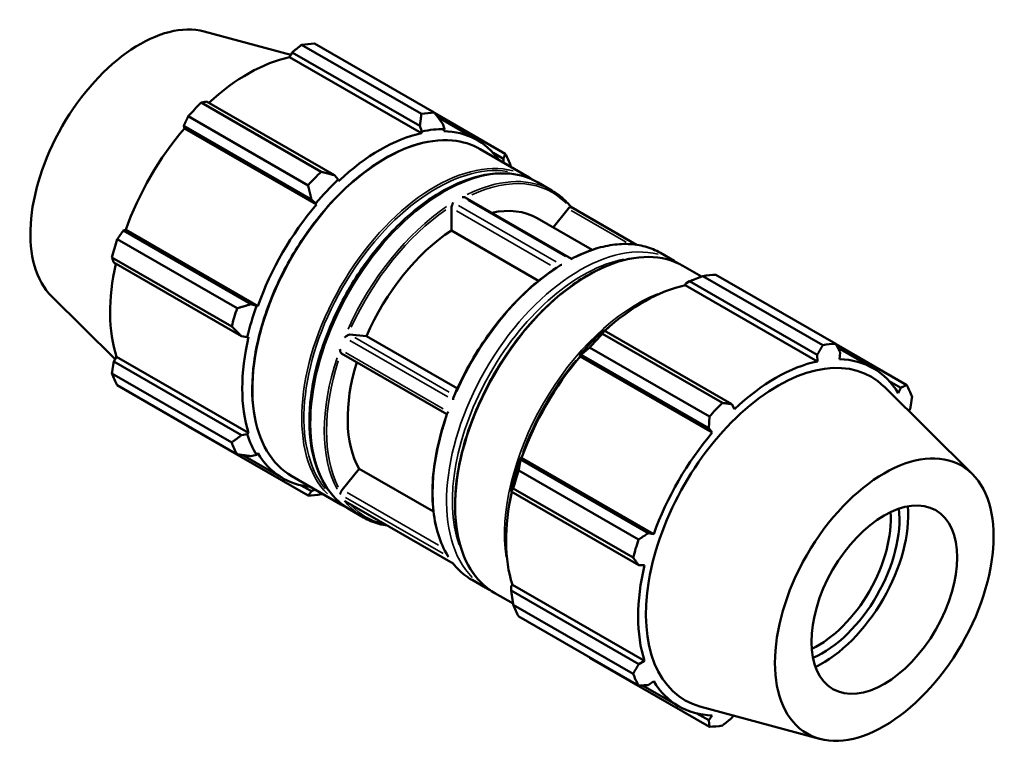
# Model space of a CAD drawing. Header units: inches. Extents: x -2.7 to 51.9, y -12.4 to 32.7.
# Tile 7 of 7: x 46.9 to 51.9, y 28.9 to 32.7. Entities that reach past the tile are written whole.
import ezdxf

# ---------------------------------------------------------------- set-up
doc = ezdxf.new("R2010")
doc.units = ezdxf.units.IN
doc.header["$MEASUREMENT"] = 0
doc.layers.add('Visible (ANSI)', color=7, linetype='Continuous', lineweight=50)
doc.layers.add('Visible Narrow (ANSI)', color=7, linetype='Continuous', lineweight=35)

msp = doc.modelspace()

# ---------------------------------------------------------------- linework, layer by layer
at = {"layer": 'Visible (ANSI)'}
for p, q in [((47.862, 32.6211), (48.301, 32.502)), ((48.3561, 32.5534), (48.9649, 32.2028)), ((49.0307, 32.2092), (48.4218, 32.5598)), ((48.3087, 32.5153), (48.2945, 32.4907)), ((48.9657, 32.1042), (48.2945, 32.4907)), ((48.9574, 32.1417), (48.3087, 32.5153)), ((48.4549, 31.9091), (47.8461, 32.2598)), ((47.8739, 32.265), (48.5227, 31.8914)), ((47.7803, 32.1904), (48.3892, 31.8398)), ((49.0329, 32.2063), (49.3913, 31.9999)), ((49.0505, 32.1836), (49.2494, 32.069)), ((47.7575, 32.1422), (47.7606, 32.1292)), ((48.4062, 31.7686), (47.7575, 32.1422)), ((48.4317, 31.7427), (47.7606, 32.1292)), ((48.968, 32.1139), (48.9574, 32.1417)), ((49.0739, 32.153), (49.082, 32.1249)), ((49.082, 32.1249), (49.0785, 32.1152)), ((48.9657, 32.1042), (48.968, 32.1139)), ((49.2637, 32.0239), (49.513, 31.8803)), ((49.3813, 31.9746), (49.3301, 32.0041)), ((49.3826, 31.9554), (49.3813, 31.9746)), ((48.5227, 31.8914), (48.5422, 31.8687)), ((48.5422, 31.8687), (48.5445, 31.8617)), ((49.5581, 31.8544), (49.6278, 31.8142)), ((48.4282, 31.7484), (48.4062, 31.7686)), ((49.728, 31.467), (49.1881, 31.7779)), ((48.4317, 31.7427), (48.4282, 31.7484)), ((49.1174, 31.7248), (49.1174, 31.6103)), ((49.71, 31.7207), (49.634, 31.6263)), ((50.0583, 31.538), (49.7243, 31.7303)), ((49.5536, 31.6726), (49.8323, 31.5121)), ((47.4627, 31.6134), (47.45, 31.6097)), ((47.45, 31.6097), (48.0988, 31.2361)), ((48.1339, 31.2269), (47.4627, 31.6134)), ((49.1174, 31.6103), (49.5604, 31.3552)), ((48.0286, 31.2152), (47.4197, 31.5658)), ((47.3925, 31.4741), (48.0013, 31.1235)), ((50.1793, 31.4966), (50.249, 31.4565)), ((48.0506, 31.0737), (47.4018, 31.4473)), ((50.2941, 31.4305), (50.3884, 31.3762)), ((51.0044, 31.0284), (50.3956, 31.379)), ((50.4613, 31.3853), (51.0702, 31.0347)), ((50.306, 31.3324), (50.3082, 31.342)), ((50.306, 31.3324), (50.9771, 30.9459)), ((50.3082, 31.342), (50.3278, 31.3526)), ((50.3278, 31.3526), (50.9766, 30.979)), ((47.087, 31.2753), (47.4089, 30.9568)), ((48.0988, 31.2361), (48.1272, 31.227)), ((48.1272, 31.227), (48.1339, 31.2269)), ((48.08, 31.068), (48.0506, 31.0737)), ((48.0872, 31.0696), (48.08, 31.068)), ((48.6858, 31.0737), (48.6001, 31.0815)), ((48.6858, 31.0737), (49.1477, 30.8077)), ((49.893, 31.1022), (49.8825, 31.0969)), ((49.8856, 31.0853), (50.4944, 30.7347)), ((50.5418, 30.7286), (49.893, 31.1022)), ((51.4308, 30.8255), (51.0713, 31.0324)), ((47.416, 30.9691), (47.4018, 30.9446)), ((48.0872, 30.5826), (47.416, 30.9691)), ((49.0948, 30.677), (48.5594, 30.9854)), ((49.7685, 30.9766), (49.7766, 30.9794)), ((49.772, 30.9709), (49.7685, 30.9766)), ((49.772, 30.9709), (50.4432, 30.5844)), ((49.7766, 30.9794), (50.4254, 30.6058)), ((50.4287, 30.6653), (49.8198, 31.0159)), ((50.9766, 30.979), (50.9771, 30.9459)), ((51.0806, 31.0145), (51.2608, 30.9107)), ((51.0899, 30.9569), (51.093, 30.9903)), ((47.4018, 30.9446), (48.0506, 30.571)), ((48.0013, 30.5339), (47.3925, 30.8845)), ((47.4197, 30.8241), (48.0286, 30.4735)), ((51.7635, 30.3743), (51.3155, 30.8176)), ((51.3416, 30.8458), (51.4005, 30.8119)), ((51.4005, 30.8119), (51.3878, 30.784)), ((50.5559, 30.7034), (50.5418, 30.7286)), ((51.4416, 30.6928), (51.4487, 30.705)), ((48.3892, 30.2643), (47.7803, 30.6149)), ((48.0506, 30.571), (48.08, 30.5758)), ((48.08, 30.5758), (48.0872, 30.5826)), ((50.4254, 30.6058), (50.4432, 30.5844)), ((48.0573, 30.4696), (48.2608, 30.3524)), ((48.1272, 30.4712), (48.0988, 30.4641)), ((48.1339, 30.4791), (48.1272, 30.4712)), ((49.4692, 30.4469), (49.4675, 30.4552)), ((49.4675, 30.4552), (49.4742, 30.4551)), ((50.1179, 30.0733), (49.4692, 30.4469)), ((49.4742, 30.4551), (50.1453, 30.0686)), ((48.6482, 30.4004), (48.5624, 30.2938)), ((48.6482, 30.4004), (49.0264, 30.1826)), ((49.4592, 30.3913), (50.0681, 30.0407)), ((48.3071, 30.3627), (48.5564, 30.2191)), ((48.3536, 30.316), (48.4062, 30.2857)), ((48.4062, 30.2857), (48.4248, 30.2948)), ((49.4203, 30.2962), (49.421, 30.2845)), ((49.421, 30.2845), (50.0697, 29.9109)), ((50.0408, 29.949), (49.432, 30.2996)), ((49.1261, 29.9193), (48.5787, 30.2346)), ((48.6014, 30.1931), (48.6711, 30.153)), ((50.1453, 30.0686), (50.1179, 30.0733)), ((50.0697, 29.9109), (50.0986, 29.9112)), ((49.2227, 29.8354), (49.2924, 29.7952)), ((49.3375, 29.7693), (49.4311, 29.7153)), ((49.4203, 29.804), (49.4274, 29.8108)), ((49.421, 29.7818), (49.4203, 29.804)), ((50.0697, 29.4082), (49.421, 29.7818)), ((49.4274, 29.8108), (50.0986, 29.4243)), ((49.432, 29.71), (50.0408, 29.3594)), ((50.0681, 29.2991), (49.4592, 29.6497)), ((49.8198, 29.4404), (50.4287, 29.0898)), ((50.0986, 29.4243), (50.0697, 29.4082)), ((50.1179, 29.3014), (50.1453, 29.3208)), ((50.0884, 29.3), (50.2723, 29.1941)), ((50.9885, 29.0285), (50.3802, 29.1935)), ((50.4254, 29.123), (50.365, 29.1577)), ((50.4432, 29.1479), (50.4254, 29.123)), ((50.5418, 29.1343), (50.5495, 29.1476))]:
    msp.add_line(p, q, dxfattribs=at)
for centre, major_axis, start_param, end_param in [((47.5337, 31.914), (0.392, 0.6806), 0.151166, 2.990427), ((48.1011, 31.5873), (0.5315, 0.9229), 0.343502, 0.438029), ((48.0839, 31.5972), (-0.4943, -0.8583), 3.619624, 4.213542), ((48.1011, 31.5873), (-0.5315, -0.9229), 4.270492, 4.36502), ((48.7099, 31.2367), (0.5315, 0.9229), 0.343502, 0.438029), ((48.0839, 31.5972), (-0.4943, -0.8583), 4.405023, 5.015888), ((48.7551, 31.2107), (0.4996, 0.8675), 0.303499, 0.478032), ((48.7551, 31.2107), (0.4943, 0.8583), 0.478032, 1.088897), ((48.7551, 31.2107), (0.4943, 0.8583), 6.028497, 6.586684), ((48.7099, 31.2367), (0.5315, 0.9229), 5.841289, 5.935816), ((48.7099, 31.2367), (0.5315, 0.9229), 1.1289, 1.223427), ((48.7551, 31.2107), (-0.4996, -0.8675), 4.23049, 4.405023), ((48.7551, 31.2107), (0.4943, 0.8583), 1.26343, 1.874295), ((49.1322, 31.7333), (-0.0105, -0.0182), 4.865087, 5.495853), ((49.155, 30.9804), (0.3986, 0.6922), 0, 0.482449), ((49.7174, 31.7101), (-0.0105, -0.0182), 3.817889, 4.448656), ((49.155, 30.9804), (-0.3986, -0.6922), 3.991773, 4.905539), ((48.1011, 31.5873), (-0.5315, -0.9229), 5.055891, 5.150418), ((48.0839, 31.5972), (-0.4943, -0.8583), 5.207208, 5.801286), ((50.1406, 30.4129), (0.5315, 0.9229), 0.343502, 0.438029), ((50.0954, 30.4389), (0.4943, 0.8583), 0.478032, 1.071949), ((48.7551, 31.2107), (-0.4996, -0.8675), 5.015888, 5.190421), ((48.7099, 31.2367), (0.5315, 0.9229), 1.914298, 2.008825), ((48.7551, 31.2107), (0.4943, 0.8583), 2.048828, 2.659693), ((48.5927, 31.0625), (0.0105, 0.0182), 0.259866, 0.890632), ((50.0954, 30.4389), (-0.4996, -0.8675), 4.23049, 4.405023), ((50.1406, 30.4129), (0.5315, 0.9229), 1.1289, 1.223427), ((50.7494, 30.0623), (0.5315, 0.9229), 0.343502, 0.438029), ((48.5698, 31.0036), (-0.0105, -0.0182), 5.912284, 6.283185), ((50.0954, 30.4389), (0.4943, 0.8583), 1.26343, 1.874295), ((50.7763, 30.0468), (0.473, 0.8214), 6.13202, 9.575944), ((49.155, 30.9804), (-0.3986, -0.6922), 5.087884, 5.952736), ((50.7665, 30.0524), (-0.4943, -0.8583), 3.619624, 4.23049), ((50.7665, 30.0524), (0.4943, 0.8583), 5.975819, 6.586684), ((48.1011, 31.5873), (-0.5315, -0.9229), 5.841289, 5.935816), ((50.7494, 30.0623), (0.5315, 0.9229), 5.841289, 5.935816), ((50.7494, 30.0623), (-0.5315, -0.9229), 4.270492, 4.36502), ((48.7551, 31.2107), (-0.4996, -0.8675), 5.801286, 5.975819), ((50.7665, 30.0524), (-0.4943, -0.8583), 4.405023, 5.015888), ((48.7099, 31.2367), (-0.5315, -0.9229), 5.841289, 5.935816), ((48.7551, 31.2107), (-0.4943, -0.8583), 5.975819, 6.537873), ((50.0954, 30.4389), (-0.4996, -0.8675), 5.015888, 5.190421), ((50.1406, 30.4129), (0.5315, 0.9229), 1.914298, 2.008825), ((48.7099, 31.2367), (-0.5315, -0.9229), 0.343502, 0.438029), ((48.5698, 30.2833), (-0.0105, -0.0182), 4.448656, 5.079423), ((50.0954, 30.4389), (0.4943, 0.8583), 2.065615, 2.659693), ((50.9793, 29.9299), (-0.2613, -0.4538), 0.698727, 2.442866), ((51.0015, 29.9171), (0.277, 0.481), 3.804483, 5.620294), ((51.0015, 29.9171), (0.3086, 0.5359), 3.846372, 5.578406), ((50.7494, 30.0623), (-0.5315, -0.9229), 5.055891, 5.150418), ((50.7665, 30.0524), (-0.4943, -0.8583), 5.190421, 5.801286), ((50.1406, 30.4129), (-0.5315, -0.9229), 5.841289, 5.935816), ((50.7494, 30.0623), (-0.5315, -0.9229), 5.841289, 5.935816), ((50.7665, 30.0524), (-0.4943, -0.8583), 5.975819, 6.586684), ((50.7494, 30.0623), (-0.5315, -0.9229), 0.343502, 0.438029)]:
    msp.add_ellipse(centre, major_axis=major_axis, ratio=0.578093, start_param=start_param, end_param=end_param, dxfattribs=at)
for major_axis in [(0.392, 0.6806), (0.2613, 0.4538)]:
    msp.add_ellipse((51.3168, 29.7355), major_axis=major_axis, ratio=0.578093, dxfattribs=at)
for points, weights in [([(48.3087, 32.5153), (48.3318, 32.5341), (48.3561, 32.5534)], [1.00161556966, 1.00121620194, 1]), ([(47.8461, 32.2598), (47.8602, 32.2625), (47.8739, 32.265)], [1, 1.00121620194, 1.00161556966]), ([(47.7575, 32.1422), (47.7686, 32.1658), (47.7803, 32.1904)], [1.00161556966, 1.00121620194, 1]), ([(48.9574, 32.1417), (48.9614, 32.1715), (48.9649, 32.2028)], [1.00576796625, 1.01101769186, 1.01546519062]), ([(49.0307, 32.2092), (49.053, 32.1804), (49.0739, 32.153)], [1.01546519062, 1.01101769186, 1.00576796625]), ([(49.3813, 31.9746), (49.3865, 31.9868), (49.3913, 31.9999)], [1.00576796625, 1.01101769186, 1.01546519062]), ([(49.4185, 31.9396), (49.4189, 31.9369), (49.4194, 31.9343)], [1.01546519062, 1.01514083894, 1.0148122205]), ([(48.4549, 31.9091), (48.4898, 31.8999), (48.5227, 31.8914)], [1.01546519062, 1.01101769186, 1.00576796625]), ([(48.4062, 31.7686), (48.3982, 31.8033), (48.3892, 31.8398)], [1.00576796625, 1.01101769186, 1.01546519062]), ([(47.4197, 31.5658), (47.4351, 31.5882), (47.45, 31.6097)], [1, 1.00121620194, 1.00161556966]), ([(47.4018, 31.4473), (47.3971, 31.4605), (47.3925, 31.4741)], [1.00161556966, 1.00121620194, 1]), ([(50.3278, 31.3526), (50.3607, 31.3657), (50.3956, 31.379)], [1.00576796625, 1.01101769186, 1.01546519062]), ([(48.0286, 31.2152), (48.0647, 31.2257), (48.0988, 31.2361)], [1.01546519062, 1.01101769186, 1.00576796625]), ([(48.0506, 31.0737), (48.0267, 31.0979), (48.0013, 31.1235)], [1.00576796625, 1.01101769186, 1.01546519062]), ([(49.8856, 31.0853), (49.8891, 31.0941), (49.893, 31.1022)], [1.01546519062, 1.01101769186, 1.00576796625]), ([(50.9766, 30.979), (50.9903, 31.0031), (51.0044, 31.0284)], [1.00161556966, 1.00121620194, 1]), ([(51.0702, 31.0347), (51.0819, 31.012), (51.093, 30.9903)], [1, 1.00121620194, 1.00161556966]), ([(49.7766, 30.9794), (49.7975, 30.9975), (49.8198, 31.0159)], [1.00576796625, 1.01101769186, 1.01546519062]), ([(47.3925, 30.8845), (47.3971, 30.9152), (47.4018, 30.9446)], [1, 1.00121620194, 1.00161556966]), ([(51.4005, 30.8119), (51.4154, 30.8185), (51.4308, 30.8255)], [1.00161556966, 1.00121620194, 1]), ([(50.4944, 30.7347), (50.5187, 30.7315), (50.5418, 30.7286)], [1, 1.00121620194, 1.00161556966]), ([(51.458, 30.7651), (51.4533, 30.7344), (51.4487, 30.705)], [1, 1.00121620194, 1.00161556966]), ([(47.7803, 30.6149), (47.7797, 30.616), (47.7791, 30.6172)], [1, 1.00006130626, 1.00012053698]), ([(50.4254, 30.6058), (50.4271, 30.6349), (50.4287, 30.6653)], [1.00161556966, 1.00121620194, 1]), ([(48.0013, 30.5339), (48.0267, 30.5526), (48.0506, 30.571)], [1.01546519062, 1.01101769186, 1.00576796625]), ([(48.0988, 30.4641), (48.0647, 30.4686), (48.0286, 30.4735)], [1.00576796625, 1.01101769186, 1.01546519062]), ([(49.4592, 30.3913), (49.464, 30.4199), (49.4692, 30.4469)], [1.01546519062, 1.01101769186, 1.00576796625]), ([(48.3892, 30.2643), (48.3982, 30.275), (48.4062, 30.2857)], [1.01546519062, 1.01101769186, 1.00576796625]), ([(48.4621, 30.2734), (48.4585, 30.272), (48.4549, 30.2706)], [1.01453521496, 1.01500450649, 1.01546519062]), ([(49.421, 30.2845), (49.4261, 30.2921), (49.432, 30.2996)], [1.00576796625, 1.01101769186, 1.01546519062]), ([(50.0681, 30.0407), (50.0936, 30.0573), (50.1179, 30.0733)], [1, 1.00121620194, 1.00161556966]), ([(50.0697, 29.9109), (50.0557, 29.9295), (50.0408, 29.949)], [1.00161556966, 1.00121620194, 1]), ([(49.432, 29.71), (49.4261, 29.7468), (49.421, 29.7818)], [1.01546519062, 1.01101769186, 1.00576796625]), ([(49.8198, 29.4404), (49.8187, 29.4419), (49.8176, 29.4433)], [1.01546519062, 1.01523980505, 1.01501235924]), ([(50.0408, 29.3594), (50.0557, 29.3843), (50.0697, 29.4082)], [1, 1.00121620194, 1.00161556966]), ([(50.1179, 29.3014), (50.0936, 29.3002), (50.0681, 29.2991)], [1.00161556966, 1.00121620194, 1]), ([(50.4287, 29.0898), (50.4271, 29.1067), (50.4254, 29.123)], [1, 1.00121620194, 1.00161556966]), ([(50.5418, 29.1343), (50.5187, 29.1155), (50.4944, 29.0962)], [1.00161556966, 1.00121620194, 1])]:
    msp.add_rational_spline(points, weights, degree=2, dxfattribs=at)
for points, knots in [([(48.3071, 30.3627), (48.2558, 30.3922), (48.2128, 30.4357), (48.147, 30.5467), (48.1244, 30.6144), (48.1022, 30.7671), (48.1027, 30.8524), (48.1268, 31.0316), (48.1504, 31.1254), (48.2184, 31.3123), (48.2626, 31.4052), (48.3673, 31.5808), (48.4277, 31.6634), (48.5585, 31.81), (48.629, 31.874), (48.773, 31.9768), (48.8465, 32.0157), (48.9893, 32.064), (49.0585, 32.0735), (49.1736, 32.063), (49.2214, 32.0483), (49.2637, 32.0239)], [3.925057, 3.925057, 3.925057, 3.925057, 4.239925, 4.239925, 4.558399, 4.558399, 4.879575, 4.879575, 5.200912, 5.200912, 5.522016, 5.522016, 5.843035, 5.843035, 6.16417, 6.16417, 6.48554, 6.48554, 6.806529, 6.806529, 7.06665, 7.06665, 7.06665, 7.06665]), ([(48.6014, 30.1931), (48.5502, 30.2226), (48.507, 30.2659), (48.4401, 30.3757), (48.4169, 30.4428), (48.393, 30.595), (48.3929, 30.6803), (48.4158, 30.8598), (48.4389, 30.9538), (48.506, 31.141), (48.5499, 31.234), (48.6541, 31.4099), (48.7143, 31.4926), (48.845, 31.6398), (48.9156, 31.7041), (49.0603, 31.8077), (49.1345, 31.8469), (49.279, 31.8957), (49.3494, 31.9054), (49.4665, 31.8942), (49.515, 31.8792), (49.5581, 31.8544)], [3.925057, 3.925057, 3.925057, 3.925057, 4.231853, 4.231853, 4.547386, 4.547386, 4.87037, 4.87037, 5.193963, 5.193963, 5.516936, 5.516936, 5.839671, 5.839671, 6.162713, 6.162713, 6.486368, 6.486368, 6.808915, 6.808915, 7.06665, 7.06665, 7.06665, 7.06665]), ([(49.1881, 31.7779), (49.1867, 31.7787), (49.1849, 31.7794), (49.1798, 31.7804), (49.1764, 31.7806), (49.1729, 31.7802), (49.1729, 31.7802), (49.1728, 31.7802)], [-0.04846264, -0.04846264, -0.04846264, -0.04846264, -0.02756352, -0.02756352, 0, 0, 0.00031073, 0.00031073, 0.00031073, 0.00031073]), ([(49.6278, 31.8142), (49.6351, 31.81), (49.6423, 31.8055), (49.6562, 31.7959), (49.6631, 31.7909), (49.6763, 31.7802), (49.6828, 31.7746), (49.6953, 31.7628), (49.7014, 31.7567), (49.7132, 31.7439), (49.7189, 31.7372), (49.7243, 31.7303)], [0.7834645, 0.7834645, 0.7834645, 0.7834645, 0.8284978, 0.8284978, 0.8735312, 0.8735312, 0.9185646, 0.9185646, 0.963598, 0.963598, 1.0085523, 1.0085523, 1.0085523, 1.0085523]), ([(49.1261, 31.7533), (49.1261, 31.7533), (49.1261, 31.7533), (49.1252, 31.7512), (49.1244, 31.7487), (49.123, 31.7441), (49.1224, 31.7421), (49.1213, 31.7389), (49.1208, 31.7377), (49.1202, 31.7365)], [-0.24314513, -0.24314513, -0.24314513, -0.24314513, -0.24278948, -0.24278948, -0.21216529, -0.21216529, -0.19035379, -0.19035379, -0.17398932, -0.17398932, -0.17398932, -0.17398932]), ([(49.7243, 31.7303), (49.7242, 31.7304), (49.724, 31.7304), (49.7232, 31.7302), (49.7225, 31.7298), (49.7208, 31.7289), (49.7199, 31.7285), (49.719, 31.7281)], [-0.22714341, -0.22714341, -0.22714341, -0.22714341, -0.21392096, -0.21392096, -0.19129244, -0.19129244, -0.17407533, -0.17407533, -0.17407533, -0.17407533]), ([(50.1793, 31.4966), (50.1553, 31.5105), (50.1295, 31.5212), (50.0749, 31.5363), (50.0462, 31.5407), (49.9865, 31.5429), (49.9556, 31.5408), (49.8921, 31.5302), (49.8597, 31.5218), (49.7939, 31.4987), (49.7605, 31.484), (49.7271, 31.4665)], [5.4997209, 5.4997209, 5.4997209, 5.4997209, 5.647561, 5.647561, 5.7954011, 5.7954011, 5.9432412, 5.9432412, 6.0910813, 6.0910813, 6.2389214, 6.2389214, 6.2389214, 6.2389214]), ([(50.2941, 31.4305), (50.2429, 31.46), (50.1836, 31.4754), (50.0546, 31.4766), (49.9847, 31.4621), (49.8414, 31.4047), (49.768, 31.3614), (49.6251, 31.2507), (49.5558, 31.1831), (49.4283, 31.0306), (49.3701, 30.9457), (49.2708, 30.767), (49.2296, 30.6733), (49.1685, 30.4865), (49.1485, 30.3935), (49.1319, 30.2173), (49.1352, 30.1342), (49.165, 29.9865), (49.1915, 29.9219), (49.2584, 29.8276), (49.2952, 29.7936), (49.3375, 29.7693)], [5.499721, 5.499721, 5.499721, 5.499721, 5.814589, 5.814589, 6.133062, 6.133062, 6.454239, 6.454239, 6.775576, 6.775576, 7.09668, 7.09668, 7.417698, 7.417698, 7.738834, 7.738834, 8.060203, 8.060203, 8.381193, 8.381193, 8.641314, 8.641314, 8.641314, 8.641314]), ([(49.6668, 31.4317), (49.6236, 31.4046), (49.5807, 31.3729), (49.4968, 31.3013), (49.4559, 31.2614), (49.3775, 31.175), (49.34, 31.1284), (49.2698, 31.0303), (49.2371, 30.9787), (49.1778, 30.8725), (49.151, 30.8178), (49.1278, 30.7625)], [0.0447787, 0.0447787, 0.0447787, 0.0447787, 0.2360007, 0.2360007, 0.4272226, 0.4272226, 0.6184445, 0.6184445, 0.8096665, 0.8096665, 1.0008884, 1.0008884, 1.0008884, 1.0008884]), ([(49.6777, 31.4357), (49.6776, 31.4357), (49.6776, 31.4357), (49.6741, 31.4351), (49.6709, 31.434), (49.6676, 31.4322), (49.6672, 31.432), (49.6668, 31.4317)], [-0.24314513, -0.24314513, -0.24314513, -0.24314513, -0.24278948, -0.24278948, -0.21216529, -0.21216529, -0.2074323, -0.2074323, -0.2074323, -0.2074323]), ([(49.7271, 31.4665), (49.7271, 31.4665), (49.727, 31.4664), (49.7261, 31.4659), (49.7253, 31.4646), (49.7244, 31.4626), (49.7244, 31.4626), (49.7244, 31.4626)], [-0.02919216, -0.02919216, -0.02919216, -0.02919216, -0.02756352, -0.02756352, 0, 0, 0.00031073, 0.00031073, 0.00031073, 0.00031073]), ([(48.5911, 31.0786), (48.5904, 31.0781), (48.5896, 31.0776), (48.5869, 31.0759), (48.5849, 31.0747), (48.5799, 31.0715), (48.5771, 31.0696), (48.5746, 31.0675), (48.5746, 31.0675), (48.5745, 31.0675)], [-0.05997971, -0.05997971, -0.05997971, -0.05997971, -0.04896648, -0.04896648, -0.02760301, -0.02760301, 0, 0, 0.00035087, 0.00035087, 0.00035087, 0.00035087]), ([(48.5512, 31.0073), (48.5512, 31.0072), (48.5512, 31.0072), (48.5515, 31.0038), (48.5521, 31.0006), (48.5535, 30.9954), (48.5542, 30.9935), (48.5554, 30.9906), (48.5559, 30.9896), (48.5563, 30.9888)], [-0.24382575, -0.24382575, -0.24382575, -0.24382575, -0.24341938, -0.24341938, -0.21394806, -0.21394806, -0.19130726, -0.19130726, -0.17407656, -0.17407656, -0.17407656, -0.17407656]), ([(49.1278, 30.7625), (49.1275, 30.7617), (49.1272, 30.7608), (49.1262, 30.757), (49.1259, 30.7536), (49.1261, 30.75), (49.1261, 30.7499), (49.1261, 30.7499)], [-0.0361879, -0.0361879, -0.0361879, -0.0361879, -0.02760301, -0.02760301, 0, 0, 0.00035087, 0.00035087, 0.00035087, 0.00035087]), ([(49.0966, 30.6819), (49.0767, 30.626), (49.0605, 30.57), (49.0361, 30.4598), (49.0279, 30.4056), (49.0199, 30.301), (49.02, 30.2506), (49.0286, 30.1555), (49.0371, 30.1107), (49.0622, 30.0284), (49.0788, 29.9909), (49.0993, 29.9577)], [1.0933811, 1.0933811, 1.0933811, 1.0933811, 1.2856243, 1.2856243, 1.4778675, 1.4778675, 1.6701107, 1.6701107, 1.862354, 1.862354, 2.0545972, 2.0545972, 2.0545972, 2.0545972]), ([(49.1027, 30.6896), (49.1027, 30.6896), (49.1027, 30.6896), (49.1005, 30.6877), (49.0987, 30.6858), (49.0972, 30.6833), (49.0968, 30.6826), (49.0966, 30.6819)], [-0.24382575, -0.24382575, -0.24382575, -0.24382575, -0.24341938, -0.24341938, -0.21394806, -0.21394806, -0.20214133, -0.20214133, -0.20214133, -0.20214133]), ([(48.5563, 30.2824), (48.556, 30.2815), (48.5557, 30.2806), (48.5546, 30.278), (48.5538, 30.2764), (48.5522, 30.2732), (48.5515, 30.2718), (48.5512, 30.2709), (48.5512, 30.2709), (48.5512, 30.2709)], [-0.05997903, -0.05997903, -0.05997903, -0.05997903, -0.04896953, -0.04896953, -0.02760366, -0.02760366, 0, 0, 0.00035159, 0.00035159, 0.00035159, 0.00035159]), ([(48.5745, 30.2376), (48.5746, 30.2375), (48.5746, 30.2375), (48.5759, 30.2363), (48.5773, 30.2354), (48.5787, 30.2346)], [-0.2438196, -0.2438196, -0.2438196, -0.2438196, -0.2434141, -0.2434141, -0.22714341, -0.22714341, -0.22714341, -0.22714341]), ([(48.7922, 30.1116), (48.7772, 30.1138), (48.7625, 30.1169), (48.721, 30.1284), (48.6952, 30.1391), (48.6711, 30.153)], [3.6999693, 3.6999693, 3.6999693, 3.6999693, 3.777217, 3.777217, 3.9250571, 3.9250571, 3.9250571, 3.9250571]), ([(49.0993, 29.9577), (49.1002, 29.9561), (49.1014, 29.9547), (49.1027, 29.9533), (49.1027, 29.9533), (49.1027, 29.9533)], [-0.01518821, -0.01518821, -0.01518821, -0.01518821, 0, 0, 0.00035159, 0.00035159, 0.00035159, 0.00035159]), ([(49.1261, 29.9199), (49.1261, 29.9199), (49.1261, 29.9199), (49.126, 29.9196), (49.126, 29.9194), (49.1261, 29.9193)], [-0.2438196, -0.2438196, -0.2438196, -0.2438196, -0.2434141, -0.2434141, -0.23011245, -0.23011245, -0.23011245, -0.23011245]), ([(49.1261, 29.9193), (49.1316, 29.9124), (49.1373, 29.9057), (49.1491, 29.8929), (49.1552, 29.8868), (49.1677, 29.875), (49.1742, 29.8694), (49.1874, 29.8587), (49.1942, 29.8537), (49.2082, 29.8441), (49.2154, 29.8396), (49.2227, 29.8354)], [2.1329612, 2.1329612, 2.1329612, 2.1329612, 2.1779946, 2.1779946, 2.223028, 2.223028, 2.2680614, 2.2680614, 2.3130948, 2.3130948, 2.3581282, 2.3581282, 2.3581282, 2.3581282])]:
    msp.add_open_spline(points, degree=3, knots=knots, dxfattribs=at)
for points in [[(49.513, 31.8803), (49.5205, 31.876), (49.5278, 31.8714), (49.5349, 31.8665)], [(50.2712, 31.4425), (50.264, 31.4475), (50.2566, 31.4521), (50.249, 31.4565)], [(48.5793, 30.2071), (48.5715, 30.2108), (48.5638, 30.2148), (48.5564, 30.2191)], [(49.2924, 29.7952), (49.3, 29.7909), (49.3077, 29.7868), (49.3156, 29.7831)]]:
    msp.add_open_spline(points, degree=3, dxfattribs=at)
at = {"layer": 'Visible Narrow (ANSI)'}
for p, q in [((49.6501, 31.4516), (49.1537, 31.7374)), ((49.6968, 31.4785), (49.2004, 31.7643)), ((49.6211, 31.4347), (49.1439, 31.7095)), ((50.0055, 31.5506), (49.7255, 31.7118)), ((49.0985, 30.7657), (48.6021, 31.0516)), ((48.6267, 31.0662), (49.1063, 30.79)), ((48.5788, 30.9914), (49.0752, 30.7055)), ((48.5882, 30.279), (49.052, 30.0119)), ((49.0752, 29.9691), (48.5788, 30.255)), ((49.0985, 29.9358), (48.6021, 30.2217))]:
    msp.add_line(p, q, dxfattribs=at)
for centre, major_axis, start_param, end_param in [((48.7854, 31.1933), (0.4783, 0.8306), 0.15708, 2.984513), ((49.0347, 31.0497), (-0.4783, -0.8306), 3.298672, 6.126106), ((49.0403, 31.0465), (0.4744, 0.8238), 0.214872, 2.926721), ((49.0798, 31.0237), (0.4783, 0.8306), 0.15708, 2.984513), ((49.1495, 30.9836), (0.4783, 0.8306), 0.03745, 0.711551), ((49.155, 30.9804), (0.4744, 0.8238), 6.118411, 6.967287), ((49.1495, 30.9836), (0.4783, 0.8306), 0.866842, 1.747285), ((49.155, 30.9804), (-0.4744, -0.8238), 4.024036, 4.873275), ((49.7707, 30.6259), (0.4783, 0.8306), 0.15708, 2.984513), ((49.8158, 30.5999), (-0.4783, -0.8306), 3.298672, 6.126106), ((49.701, 30.666), (0.4783, 0.8306), 0.03745, 0.711551), ((49.7855, 30.6173), (-0.4679, -0.8125), 3.608223, 5.816555), ((49.701, 30.666), (0.4783, 0.8306), 0.866842, 1.747285), ((50.0651, 30.4563), (-0.4783, -0.8306), 3.776303, 5.648475), ((50.0707, 30.4531), (0.4744, 0.8238), 0.931416, 1.042793), ((49.1495, 30.9836), (-0.4783, -0.8306), 5.055632, 5.936075), ((49.155, 30.9804), (-0.4744, -0.8238), 5.071234, 5.920473), ((50.0707, 30.4531), (0.4744, 0.8238), 1.279841, 1.857693), ((49.701, 30.666), (-0.4783, -0.8306), 5.055632, 5.936075), ((50.0707, 30.4531), (0.4744, 0.8238), 2.094762, 2.209964), ((49.1495, 30.9836), (-0.4783, -0.8306), 6.065379, 6.271722), ((49.155, 30.9804), (-0.4744, -0.8238), 6.114446, 6.451925), ((49.701, 30.666), (-0.4783, -0.8306), 6.065379, 6.271722)]:
    msp.add_ellipse(centre, major_axis=major_axis, ratio=0.578093, start_param=start_param, end_param=end_param, dxfattribs=at)

doc.saveas('drawing.dxf')
